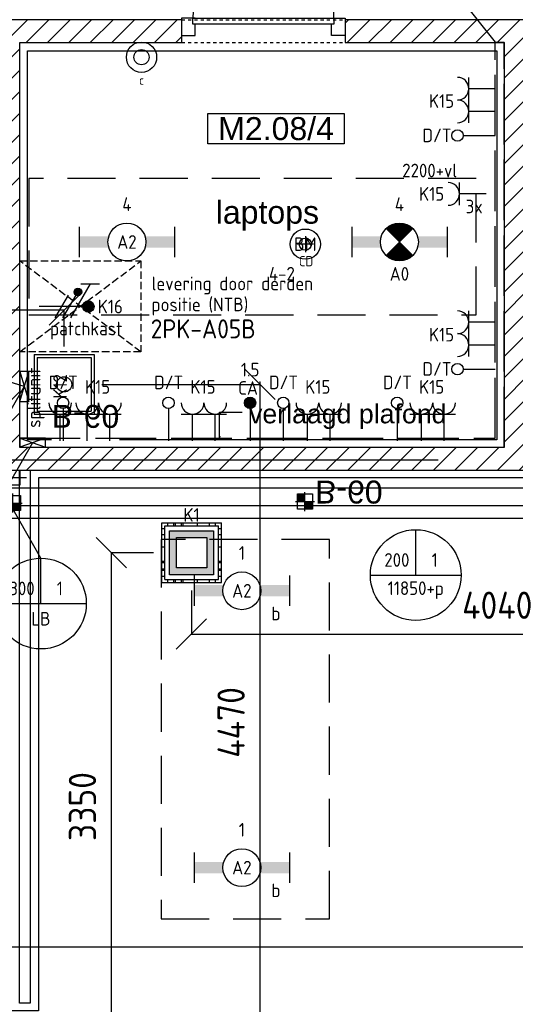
# Model space of a CAD drawing. Header units: millimetres. Extents: x -38032 to 104346, y -31182 to 78566.
# Tile 196 of 213: x 86686 to 89959, y 25471 to 31974. Entities that reach past the tile are written whole.
import ezdxf
from ezdxf.enums import TextEntityAlignment as Align

# ---------------------------------------------------------------- set-up
doc = ezdxf.new("R2010")
doc.units = ezdxf.units.MM
doc.header["$LTSCALE"] = 100
doc.set_wipeout_variables(frame=1)
doc.header["$PDMODE"] = 1
for name, pattern in [('E_GOOT3', [5, 4, -1]), ('HIDDEN2', [4.7625, 3.175, -1.5875]), ('PHANTOM', [63.5, 31.75, -6.35, 6.35, -6.35, 6.35, -6.35]), ('STYLE_01', [0.41664, 0.20828, -0.20836]), ('STYLE_02', [0.694425, 0.48607, -0.208355])]:
    doc.linetypes.add(name, pattern=pattern)
for name, color, linetype in [('AB$1A---_ATTRIB035', 8, 'Continuous'), ('AL$1A---_ALGEMEEN', 8, 'Continuous'), ('AL------_MAATV', 200, 'Continuous'), ('AL------_MAATVOERING', 2, 'Continuous'), ('AL------_SPARING', 2, 'Continuous'), ('AM$1A---_ARCERING', 8, 'Continuous'), ('AT$1A---_TEKST100', 8, 'Continuous'), ('BOUWKUNDIG', 8, 'Continuous'), ('Data', 4, 'Continuous'), ('EB6511--_ATTRIB', 2, 'Continuous'), ('EL6131--_KG', 3, 'Continuous'), ('EL6131--_WG', 3, 'Continuous'), ('EL6222--', 3, 'Continuous'), ('EL6311--', 3, 'Continuous'), ('el6311--nv', 7, 'Continuous'), ('EL6431--', 3, 'Continuous'), ('EL6441--', 3, 'Continuous'), ('EL6511--', 3, 'Continuous'), ('EM6131--', 1, 'Continuous'), ('kabelgoot', 5, 'Continuous'), ('Kastenscheiding', 4, 'PHANTOM'), ('lengte voedingskabels', 3, 'Continuous'), ('LICHT_TEXT018', 1, 'Continuous'), ('versterkte strook', 7, 'Continuous'), ('Vloerdoos', 3, 'Continuous'), ('Vloerdoos (OUD)', 3, 'Continuous'), ('vloersparing', 2, 'Continuous')]:
    doc.layers.add(name, color=color, linetype=linetype)
doc.layers.get('Vloerdoos').off()
doc.styles.add('Arial', font='ARIAL.TTF')
doc.styles.add('BURO-018', font='iso.shx', dxfattribs={"height": 90})
doc.styles.add('BURO-025', font='ISO.shx', dxfattribs={"height": 125})
doc.styles.get("Standard").update_dxf_attribs({"font": 'iso.shx'})
doc.dimstyles.new('STABICAD', dxfattribs={"dimscale": 100, "dimtxt": 1.8, "dimasz": 2, "dimexe": 0, "dimexo": 2.5, "dimgap": 1.5, "dimtad": 0, "dimdec": 0, "dimrnd": 10, "dimzin": 0, "dimdsep": 46, "dimtxsty": 'Standard', "dimblk1": 'OBLIQUE', "dimblk2": 'OBLIQUE', "dimsah": 1, "dimcen": -3, "dimadec": 0, "dimazin": 0, "dimtfac": 1, "dimtdec": 0, "dimtofl": 0, "dimtmove": 2, "dimatfit": 3, "dimfxl": 0, "dimtvp": 1.055556, "dimtolj": 1, "dimtzin": 0, "dimarcsym": 0})

# ---------------------------------------------------------------- blocks, each defined once
blk = doc.blocks.new('111410')
at = {"color": 0, "linetype": 'Continuous'}
for radius in [2, 1]:
    blk.add_circle((0, 3), radius, dxfattribs=at)
at = {"color": 0, "linetype": 'Continuous', "style": 'BURO-018'}
for tag, p in [('E_SLET1', (0, 7)), ('E_GROEP', (0, 0)), ('E_GKAST', (0, 0))]:
    blk.add_attdef(tag, text='', height=1.8, dxfattribs=at).set_placement(p, align=Align.MIDDLE)
at = {"color": 0, "linetype": 'Continuous', "style": 'BURO-018', "flags": 1}
for tag in ['E_MATCODE', 'E_SGROEP']:
    blk.add_attdef(tag, text='', height=1.8, dxfattribs=at).set_placement((0, 0), align=Align.MIDDLE)
blk = doc.blocks.new('111304')
at = {"color": 0, "linetype": 'Continuous'}
for p, q in [((-1.5, 4.5), (1.5, 4.5)), ((0, 1), (0, 4.5))]:
    blk.add_line(p, q, dxfattribs=at)
blk.add_arc((0, 6), 1.5, 180, 0, dxfattribs=at)
at = {"color": 0, "linetype": 'Continuous', "style": 'BURO-018'}
for tag, p in [('E_GKAST', (0, 11.5)), ('E_GROEP', (0, 8.5)), ('E_SGROEP', (4.5, 8.5))]:
    blk.add_attdef(tag, text='', height=1.8, dxfattribs=at).set_placement(p, align=Align.MIDDLE)
at = {"color": 0, "linetype": 'Continuous', "style": 'BURO-018', "flags": 1}
for tag, p in [('E_VERMCODE', (13, 8.5)), ('E_MATCODE', (0, 0))]:
    blk.add_attdef(tag, text='', height=1.8, dxfattribs=at).set_placement(p, align=Align.MIDDLE)
blk = doc.blocks.new('DOORVOERDOOS')
at = {"layer": 'Vloerdoos (OUD)'}
for p, q in [((-27.5, 367.5), (-27.5, -27.5)), ((-27.5, 367.5), (367.5, 367.5)), ((-7.5, 347.5), (347.5, 347.5)), ((-7.5, 347.5), (-7.5, -7.5)), ((347.5, 347.5), (347.5, -7.5)), ((367.5, 367.5), (367.5, -27.5)), ((-27.5, -27.5), (367.5, -27.5)), ((-7.5, -7.5), (347.5, -7.5))]:
    blk.add_line(p, q, dxfattribs=at)
blk.add_circle((170, 170), 50, dxfattribs=at)
blk = doc.blocks.new('_Oblique')
at = {"color": 0, "linetype": 'ByBlock', "lineweight": -2}
blk.add_line((-0.5, -0.5), (0.5, 0.5), dxfattribs=at)
blk = doc.blocks.new('*D21')
at = {"layer": 'AL------_MAATVOERING', "color": 0, "lineweight": -2}
for p, q in [((87570, 28454.1), (87290, 28454.1)), ((87290, 28454.1), (87290, 25100)), ((87570, 25100), (87290, 25100))]:
    blk.add_line(p, q, dxfattribs=at)
at = {"layer": 'Defpoints', "color": 0}
for p in [(87820, 28454.1), (87290, 25100), (87820, 25100)]:
    blk.add_point(p, dxfattribs=at)
at = {"layer": 'AL------_MAATVOERING', "color": 0, "lineweight": -2, "xscale": 200, "yscale": 200, "zscale": 200}
for p, rotation in [((87290, 28454.1), 90), ((87290, 25100), 270)]:
    blk.add_blockref('_Oblique', p, dxfattribs=dict(at, rotation=rotation))
at = {"layer": 'AL------_MAATVOERING', "color": 0, "insert": (87100, 26777.1), "char_height": 180, "attachment_point": 5, "rotation": 90}
blk.add_mtext('\\A1;3350', dxfattribs=at)
blk = doc.blocks.new('VLOERDOOS')
at = {"layer": 'Vloerdoos (OUD)'}
for p, q in [((0, 395), (395, 395)), ((0, 395), (0, 0)), ((40, 375), (40, 395)), ((80, 375), (80, 395)), ((90, 375), (90, 395)), ((130, 375), (130, 395)), ((140, 375), (140, 395)), ((235, 375), (235, 395)), ((315, 375), (315, 395)), ((355, 375), (355, 395)), ((395, 395), (395, 0)), ((0, 355), (20, 355)), ((20, 375), (20, 20)), ((20, 375), (375, 375)), ((375, 375), (375, 20)), ((375, 355), (395, 355)), ((0, 315), (20, 315)), ((0, 305), (20, 305)), ((0, 265), (20, 265)), ((375, 315), (395, 315)), ((375, 305), (395, 305)), ((375, 265), (395, 265)), ((0, 255), (20, 255)), ((375, 255), (395, 255)), ((0, 160), (20, 160)), ((375, 160), (395, 160)), ((0, 80), (20, 80)), ((375, 80), (395, 80)), ((0, 40), (20, 40)), ((0, 0), (395, 0)), ((20, 20), (375, 20)), ((40, 0), (40, 20)), ((80, 0), (80, 20)), ((90, 0), (90, 20)), ((130, 0), (130, 20)), ((140, 0), (140, 20)), ((235, 0), (235, 20)), ((315, 0), (315, 20)), ((355, 0), (355, 20)), ((375, 40), (395, 40))]:
    blk.add_line(p, q, dxfattribs=at)
blk = doc.blocks.new('*D205')
at = {"layer": 'AL------_MAATVOERING', "color": 0, "lineweight": -2}
for p, q in [((87229.1, 29565.8), (88271.9, 29565.8)), ((88271.9, 29565.8), (88271.9, 25100)), ((87183.5, 25100), (88271.9, 25100))]:
    blk.add_line(p, q, dxfattribs=at)
at = {"layer": 'Defpoints', "color": 0}
for p in [(86979.1, 29565.8), (86933.5, 25100), (88271.9, 25100)]:
    blk.add_point(p, dxfattribs=at)
at = {"layer": 'AL------_MAATVOERING', "color": 0, "lineweight": -2, "xscale": 200, "yscale": 200, "zscale": 200}
for p, rotation in [((88271.9, 29565.8), 90), ((88271.9, 25100), 270)]:
    blk.add_blockref('_Oblique', p, dxfattribs=dict(at, rotation=rotation))
at = {"layer": 'AL------_MAATVOERING', "color": 0, "insert": (88081.9, 27332.9), "char_height": 180, "attachment_point": 5, "rotation": 90}
blk.add_mtext('\\A1;4470', dxfattribs=at)
blk = doc.blocks.new('*D206')
at = {"layer": 'AL------_MAATVOERING', "color": 0, "lineweight": -2}
for p, q in [((84357.6, 29815.8), (84357.6, 30056)), ((86979.1, 30056), (84357.6, 30056)), ((86979.1, 29815.8), (86979.1, 30056))]:
    blk.add_line(p, q, dxfattribs=at)
at = {"layer": 'Defpoints', "color": 0}
for p in [(84357.6, 30056), (84357.6, 29565.8), (86979.1, 29565.8)]:
    blk.add_point(p, dxfattribs=at)
at = {"layer": 'AL------_MAATVOERING', "color": 0, "lineweight": -2, "xscale": 200, "yscale": 200, "zscale": 200, "rotation": 180}
blk.add_blockref('_Oblique', (84357.6, 30056), dxfattribs=at)
at = {"layer": 'AL------_MAATVOERING', "color": 0, "lineweight": -2, "xscale": 200, "yscale": 200, "zscale": 200}
blk.add_blockref('_Oblique', (86979.1, 30056), dxfattribs=at)
at = {"layer": 'AL------_MAATVOERING', "color": 0, "insert": (85668.3, 30246), "char_height": 180, "attachment_point": 5}
blk.add_mtext('\\A1;2620', dxfattribs=at)
blk = doc.blocks.new('*D230')
at = {"layer": 'AL------_MAATVOERING', "color": 0, "lineweight": -2}
for p, q in [((87820, 28204.1), (87820, 27916.9)), ((91860, 28204.1), (91860, 27916.9)), ((87820, 27916.9), (91860, 27916.9))]:
    blk.add_line(p, q, dxfattribs=at)
at = {"layer": 'Defpoints', "color": 0}
for p in [(87820, 28454.1), (91860, 28454.1), (91860, 27916.9)]:
    blk.add_point(p, dxfattribs=at)
at = {"layer": 'AL------_MAATVOERING', "color": 0, "lineweight": -2, "xscale": 200, "yscale": 200, "zscale": 200, "rotation": 180}
blk.add_blockref('_Oblique', (87820, 27916.9), dxfattribs=at)
at = {"layer": 'AL------_MAATVOERING', "color": 0, "lineweight": -2, "xscale": 200, "yscale": 200, "zscale": 200}
blk.add_blockref('_Oblique', (91860, 27916.9), dxfattribs=at)
at = {"layer": 'AL------_MAATVOERING', "color": 0, "insert": (89840, 28106.9), "char_height": 180, "attachment_point": 5}
blk.add_mtext('\\A1;4040', dxfattribs=at)
blk = doc.blocks.new('E00126')
at = {"color": 0, "linetype": 'Continuous'}
for p, q in [((-3, 4.5), (3, 4.5)), ((-1.5, 1), (-1.5, 4.5)), ((1.5, 1), (1.5, 4.5))]:
    blk.add_line(p, q, dxfattribs=at)
for centre in [(-1.5, 6), (1.5, 6)]:
    blk.add_arc(centre, 1.5, 180, 0, dxfattribs=at)
at = {"color": 0, "linetype": 'Continuous', "style": 'BURO-018'}
for tag, p in [('E_GKAST', (0, 11.5)), ('E_GROEP', (0, 8.5)), ('E_SGROEP', (4.5, 8.5))]:
    blk.add_attdef(tag, text='', height=1.8, dxfattribs=at).set_placement(p, align=Align.MIDDLE)
at = {"color": 0, "linetype": 'Continuous', "style": 'BURO-018', "flags": 1}
for tag, p in [('E_VERMCODE', (13, 8.5)), ('E_MATCODE', (0, 0))]:
    blk.add_attdef(tag, text='', height=1.8, dxfattribs=at).set_placement(p, align=Align.MIDDLE)
blk = doc.blocks.new('1115B6630')
at = {"color": 0}
for p, q in [((-6.3, 2), (-6.3, -2)), ((6.3, 2), (6.3, -2))]:
    blk.add_line(p, q, dxfattribs=at)
at = {"color": 0, "linetype": 'Continuous'}
blk.add_circle((0, 0), 2.5, dxfattribs=at)
at = {"color": 0}
for points in [[(-2.5, 0.75), (-6.3, 0.75), (-2.5, -0.75), (-6.3, -0.75)], [(2.5, 0.75), (6.3, 0.75), (2.5, -0.75), (6.3, -0.75)]]:
    blk.add_solid(points, dxfattribs=at)
at = {"color": 0, "linetype": 'Continuous', "style": 'BURO-018'}
for tag, p in [('E_GKAST', (0, 8)), ('E_GROEP', (0, 5)), ('E_SGROEP', (4.5, 5)), ('E_ARMCODE', (0, 0)), ('E_SLET', (4.5, -3))]:
    blk.add_attdef(tag, text='', height=1.8, dxfattribs=at).set_placement(p, align=Align.MIDDLE)
blk = doc.blocks.new('E00103')
at = {"color": 0, "linetype": 'Continuous'}
for p, q in [((0, 6), (0, 12)), ((-6, 6), (6, 6))]:
    blk.add_line(p, q, dxfattribs=at)
blk.add_circle((0, 6), 6, dxfattribs=at)
at = {"color": 0, "linetype": 'Continuous', "style": 'BURO-018'}
for tag, p in [('E_TEXT1', (-2.5, 8)), ('E_TEXT3', (2.5, 8)), ('E_TEXT6', (0, 4))]:
    blk.add_attdef(tag, text='', height=1.8, dxfattribs=at).set_placement(p, align=Align.MIDDLE)
blk = doc.blocks.new('110802A')
at = {"color": 0, "linetype": 'Continuous'}
blk.add_line((0, 5.25), (0, 1), dxfattribs=at)
at = {"color": 0, "linetype": 'Continuous', "const_width": 0.75}
blk.add_lwpolyline([(-0.375, 6, 1), (0.375, 6, 1)], format="xyb", close=True, dxfattribs=at)
at = {"color": 0, "linetype": 'Continuous'}
blk.add_circle((0, 6), 0.75, dxfattribs=at)
at = {"color": 0, "linetype": 'Continuous', "style": 'BURO-018'}
for tag, p in [('E_TEXT2', (0, 9)), ('E_TEXT1', (3.5, 6))]:
    blk.add_attdef(tag, text='', height=1.8, dxfattribs=at).set_placement(p, align=Align.MIDDLE)
at = {"color": 0, "linetype": 'Continuous', "style": 'BURO-018', "flags": 1}
blk.add_attdef('E_MATCODE', text='', height=1.8, dxfattribs=at).set_placement((0, 0), align=Align.MIDDLE)
blk = doc.blocks.new('E00018')
at = {"color": 0, "linetype": 'Continuous'}
for p, q in [((-1.77, -1.77), (1.77, 1.77)), ((1.77, -1.77), (-1.77, 1.77))]:
    blk.add_line(p, q, dxfattribs=at)
at = {"color": 0, "linetype": 'Continuous', "const_width": 2.5}
for points in [[(-0.88, 0.88, -0.198912), (0, 1.25, -0.198912), (0.88, 0.88, -1)], [(-0.88, -0.88, 0.198912), (0, -1.25, 0.198912), (0.88, -0.88, 1)]]:
    blk.add_lwpolyline(points, format="xyb", dxfattribs=at)
blk = doc.blocks.new('1115B6630-NO1')
at = {"color": 0}
for p, q in [((-6.3, 2), (-6.3, -2)), ((6.3, 2), (6.3, -2))]:
    blk.add_line(p, q, dxfattribs=at)
at = {"color": 0, "linetype": 'Continuous'}
blk.add_circle((0, 0), 2.5, dxfattribs=at)
at = {"color": 0}
for points in [[(-2.5, 0.75), (-6.3, 0.75), (-2.5, -0.75), (-6.3, -0.75)], [(2.5, 0.75), (6.3, 0.75), (2.5, -0.75), (6.3, -0.75)]]:
    blk.add_solid(points, dxfattribs=at)
at = {"color": 0, "zscale": 50}
blk.add_blockref('E00018', (0, 0), dxfattribs=at)
at = {"color": 0, "linetype": 'Continuous', "style": 'BURO-018'}
for tag, p in [('E_GKAST', (0, 8)), ('E_GROEP', (0, 5)), ('E_SGROEP', (4.5, 5)), ('E_ARMCODE', (0, 0)), ('E_SLET', (4.5, -3))]:
    blk.add_attdef(tag, text='', height=1.8, dxfattribs=at).set_placement(p, align=Align.MIDDLE)
blk = doc.blocks.new('E00123')
at = {"color": 0, "linetype": 'Continuous'}
blk.add_circle((0, 0), 2, dxfattribs=at)
at = {"color": 0, "linetype": 'Continuous', "style": 'BURO-018'}
for tag, p in [('E_TEXT1', (0, 4.5)), ('E_TEXT2', (0, 0))]:
    blk.add_attdef(tag, text='', height=1.8, dxfattribs=at).set_placement(p, align=Align.MIDDLE)
at = {"color": 0, "linetype": 'Continuous', "style": 'BURO-018', "flags": 1}
blk.add_attdef('E_MATCODE', (0, 0), '', height=1.8, dxfattribs=at)
blk = doc.blocks.new('SparingVierkant1')
at = {"color": 1, "linetype": 'Continuous'}
for p, q in [((0, -2.5), (0, 2.5)), ((-2.5, 0), (2.5, 0))]:
    blk.add_line(p, q, dxfattribs=at)
at = {"color": 0, "linetype": 'Continuous'}
for p, q in [((-2, 2), (2, 2)), ((-2, -2), (-2, 2)), ((2, 2), (2, -2)), ((2, -2), (-2, -2))]:
    blk.add_line(p, q, dxfattribs=at)
at = {"color": 0, "linetype": 'Continuous', "style": 'BURO-018'}
blk.add_attdef('AL_POSNR', text='', height=1.8, dxfattribs=at).set_placement((0, 3), align=Align.CENTER)
at = {"color": 0, "linetype": 'Continuous', "style": 'BURO-018', "flags": 1}
blk.add_attdef('AL_OMS', (0, 0), '', height=1.8, dxfattribs=at)
blk = doc.blocks.new('E-GK-GTC-C83C')
at = {"color": 0, "linetype": 'Continuous'}
for p, q in [((-0.5, 100), (0.5, 100)), ((-0.5, -100), (0.5, -100))]:
    blk.add_line(p, q, dxfattribs=at)
blk = doc.blocks.new('E00414')
at = {"color": 0, "linetype": 'Continuous'}
for p, q in [((-2.9, -2.9), (-2.9, 2.9)), ((-2.9, 2.9), (2.9, 2.9)), ((2.9, 2.9), (2.9, -2.9)), ((-2, 2), (2, 2)), ((-2, -2), (-2, 2)), ((2, 2), (2, -2)), ((2, -2), (-2, -2)), ((2.9, -2.9), (-2.9, -2.9))]:
    blk.add_line(p, q, dxfattribs=at)
at = {"color": 0}
for points in [[(-2.9, 2.9), (2.9, 2.9), (-2, 2), (2, 2)], [(-2, -2), (-2.9, -2.9), (-2, 2), (-2.9, 2.9)], [(2, 2), (2.9, 2.9), (2, -2), (2.9, -2.9)], [(2, -2), (2.9, -2.9), (-2, -2), (-2.9, -2.9)]]:
    blk.add_solid(points, dxfattribs=at)
at = {"color": 0, "linetype": 'Continuous', "style": 'BURO-018'}
for tag, p in [('E_GKAST', (0, 8)), ('E_GROEP', (0, 5)), ('E_SGROEP', (4.5, 5))]:
    blk.add_attdef(tag, text='', height=1.8, dxfattribs=at).set_placement(p, align=Align.MIDDLE)
at = {"color": 0, "linetype": 'Continuous', "style": 'BURO-018', "flags": 1}
for tag, p in [('E_VERMCODE', (13, 5)), ('E_MATCODE', (0, 0))]:
    blk.add_attdef(tag, text='', height=1.8, dxfattribs=at).set_placement(p, align=Align.MIDDLE)
blk = doc.blocks.new('E00078')
at = {"color": 0, "linetype": 'Continuous'}
for p, q in [((-3, 6.48), (-3, 8.98)), ((-3, 7.73), (1.5, 5.13)), ((0, 7.5), (0, 1)), ((1.5, 4.13), (-1.5, 5.87)), ((1.5, 3.13), (-1.5, 4.87))]:
    blk.add_line(p, q, dxfattribs=at)
at = {"color": 0, "const_width": 0.75}
blk.add_lwpolyline([(-0.38, 7.5, 1), (0.38, 7.5, 1)], format="xyb", close=True, dxfattribs=at)
at = {"color": 0, "linetype": 'Continuous', "const_width": 0.5}
blk.add_lwpolyline([(-2.18, 6.12, 1), (-1.68, 6.12, 1)], format="xyb", close=True, dxfattribs=at)
at = {"color": 0, "linetype": 'Continuous'}
for centre, radius in [((0, 7.5), 0.75), ((-1.93, 6.12), 0.5)]:
    blk.add_circle(centre, radius, dxfattribs=at)
at = {"color": 0, "linetype": 'Continuous', "style": 'BURO-018'}
for tag, p in [('E_GKAST', (0, 14)), ('E_GROEP', (0, 11)), ('E_SGROEP', (4.5, 11))]:
    blk.add_attdef(tag, text='', height=1.8, dxfattribs=at).set_placement(p, align=Align.MIDDLE)
at = {"color": 0, "linetype": 'Continuous', "style": 'BURO-018', "flags": 1}
for tag, p in [('E_VERMCODE', (13, 11)), ('E_MATCODE', (0, 0))]:
    blk.add_attdef(tag, text='', height=1.8, dxfattribs=at).set_placement(p, align=Align.MIDDLE)
blk = doc.blocks.new('E00112')
at = {"color": 0, "linetype": 'Continuous'}
for p, q in [((0, 1), (-1, 1)), ((-1, 1), (-1, 0)), ((-1, 0), (0, 1)), ((-1, 1), (0, 0)), ((0, 0), (0, 1)), ((-1, 0), (0, 0))]:
    blk.add_line(p, q, dxfattribs=at)
blk = doc.blocks.new('E00098')
at = {"color": 0, "linetype": 'Continuous'}
blk.add_line((0, 0), (-5, -8.66), dxfattribs=at)
blk.add_lwpolyline([(-5, -8.66, 0, 1, 0), (-3.5, -6.06, 1, 1, 0)], format="xyseb", dxfattribs=at)
blk = doc.blocks.new('E00139')
at = {"color": 0, "linetype": 'Continuous'}
blk.add_line((0, 5.25), (0, 1), dxfattribs=at)
blk.add_circle((0, 6), 0.75, dxfattribs=at)
at = {"color": 7, "style": 'BURO-018'}
for tag, p in [('E_COMMENT1', (0, 12)), ('E_DCOM1', (0, 9))]:
    blk.add_attdef(tag, text='', height=1.8, dxfattribs=at).set_placement(p, align=Align.MIDDLE)
at = {"color": 0, "style": 'BURO-018'}
blk.add_attdef('E_TEXT1', text='', height=1.8, dxfattribs=at).set_placement((2.5, 6), align=Align.MIDDLE)
at = {"color": 0, "linetype": 'Continuous', "style": 'BURO-018', "flags": 1}
blk.add_attdef('E_MATCODE', text='', height=1.8, dxfattribs=at).set_placement((0, 0), align=Align.MIDDLE)
blk = doc.blocks.new('Centraaldoos')
at = {"color": 1, "linetype": 'Continuous'}
for p, q in [((-2, 0), (2, 0)), ((0, -2), (0, 2))]:
    blk.add_line(p, q, dxfattribs=at)
at = {"color": 0, "linetype": 'Continuous'}
blk.add_circle((0, 0), 1.5, dxfattribs=at)
at = {"color": 0, "linetype": 'Continuous', "style": 'BURO-018'}
blk.add_attdef('AL_POSNR', text='', height=1.8, dxfattribs=at).set_placement((0, 3), align=Align.CENTER)
at = {"color": 0, "linetype": 'Continuous', "style": 'BURO-018', "flags": 1}
blk.add_attdef('AL_OMS', (0, 0), '', height=1.8, dxfattribs=at)
at = {"layer": 'AL------_MAATV', "style": 'BURO-018'}
blk.add_text('CD', height=2.531, rotation=180, dxfattribs=at).set_placement((1.61, 5.48))
blk = doc.blocks.new('Sparing 100x100')
at = {"color": 1, "linetype": 'Continuous'}
for p, q in [((-2.5, 0), (2.5, 0)), ((0, -2.5), (0, 2.5))]:
    blk.add_line(p, q, dxfattribs=at)
at = {"color": 0, "linetype": 'Continuous'}
for p, q in [((-2, 2), (2, 2)), ((-2, -2), (-2, 2)), ((2, 2), (2, -2)), ((2, -2), (-2, -2))]:
    blk.add_line(p, q, dxfattribs=at)
for points in [[(-2, 2), (0, 2), (-2, 0), (0, 0)], [(0, 0), (2, 0), (0, -2), (2, -2)]]:
    blk.add_solid(points, dxfattribs=at)
at = {"color": 0, "linetype": 'Continuous', "style": 'BURO-018'}
blk.add_attdef('AL_POSNR', text='', height=1.8, dxfattribs=at).set_placement((0, 3), align=Align.CENTER)
at = {"color": 0, "linetype": 'Continuous', "style": 'BURO-018', "flags": 1}
blk.add_attdef('AL_OMS', (0, 0), '', height=1.8, dxfattribs=at)
blk = doc.blocks.new('patchkast')
at = {"layer": 'Data', "linetype": 'STYLE_02'}
for p, q in [((-800, 0), (-800, 600)), ((-800, 600), (0, 600)), ((0, 0), (-800, 600)), ((-800, 0), (0, 600)), ((0, 600), (0, 0)), ((0, 0), (-800, 0))]:
    blk.add_line(p, q, dxfattribs=at)
blk = doc.blocks.new('tekst 12 pts')
at = {"layer": 'AL$1A---_ALGEMEEN', "color": 0, "style": 'Arial'}
blk.add_attdef('naam_ruimte', text='', height=151.5, dxfattribs=at).set_placement((0, -41.1), align=Align.TOP_CENTER)
at = {"layer": 'AL$1A---_ALGEMEEN', "color": 0, "flags": 1}
for tag, p in [('oppervlakte', (-264.6, -1003)), ('stramiennummer', (-264.6, -1275.7))]:
    blk.add_attdef(tag, p, '', height=151.5, dxfattribs=at)
blk = doc.blocks.new('ruimtenummer')
at = {"layer": 'AL$1A---_ALGEMEEN', "color": 0, "flags": 1}
for tag, p in [('peil', (-450, -397.1)), ('onderdeel', (-450, -669.8))]:
    blk.add_attdef(tag, p, '', height=151.5, dxfattribs=at)
at = {"color": 0}
blk.add_wipeout([(-450, 100), (450, 100), (450, -100), (-450, -100)], dxfattribs=at).dxf.layer = 'AL$1A---_ALGEMEEN'
at = {"layer": 'AL$1A---_ALGEMEEN', "color": 0}
blk.add_lwpolyline([(-450, 100), (450, 100), (450, -100), (-450, -100)], close=True, dxfattribs=at)
at = {"layer": 'AL$1A---_ALGEMEEN', "color": 0, "style": 'Arial'}
blk.add_attdef('ruimtenummer', text='', height=151.5, dxfattribs=at).set_placement((0, 78), align=Align.TOP_CENTER)
blk = doc.blocks.new('txt 1_100 verlaagd plafond')
at = {"layer": 'AL$1A---_ALGEMEEN', "color": 0}
for p, q in [((-1830, 0), (-1830, 182.6)), ((-1830, 182.6), (-1680, 182.6))]:
    blk.add_line(p, q, dxfattribs=at)
blk.add_solid([(-1830, 0), (-1836.7, 25), (-1823.3, 25)], dxfattribs=at)
at = {"layer": 'AT$1A---_TEKST100', "insert": (-983.5, 235.8), "char_height": 126.27, "attachment_point": 2, "line_spacing_factor": 0.967741, "style": 'Arial'}
blk.add_mtext('{\\C256;\\lverlaagd plafond}', dxfattribs=at)
blk = doc.blocks.new('32x_hout-mk 874-p')
at = {"color": 0}
for points in [[(0, -90), (0, 0), (-114, 0), (-114, -90)], [(-114, -990), (0, -990), (0, -1080), (-114, -1080)]]:
    blk.add_wipeout(points, dxfattribs=at).dxf.layer = 'AL$1A---_ALGEMEEN'
at = {"layer": 'AL$1A---_ALGEMEEN', "color": 0}
for points in [[(0, -90), (0, 0), (-114, 0), (-114, -90)], [(-114, -990), (0, -990), (0, -1080), (-114, -1080)]]:
    blk.add_lwpolyline(points, close=True, dxfattribs=at)
at = {"color": 0}
blk.add_wipeout([(-40, -75), (0, -75), (0, -1005), (-40, -1005)], dxfattribs=at).dxf.layer = 'AL$1A---_ALGEMEEN'
at = {"layer": 'AL$1A---_ALGEMEEN', "color": 0}
blk.add_line((0, -1005), (930, -1005), dxfattribs=at)
blk.add_lwpolyline([(-40, -75), (0, -75), (0, -1005), (-40, -1005)], close=True, dxfattribs=at)
blk.add_arc((0, -1005), 930, 359.20069, 90, dxfattribs=at)
blk = doc.blocks.new('txt-brandw.60')
at = {"color": 0}
blk.add_wipeout([(-223.5, -118.5), (223.5, -118.5), (223.5, 124.9), (-223.5, 124.9)], dxfattribs=at).dxf.layer = 'AL$1A---_ALGEMEEN'
at = {"layer": 'AT$1A---_TEKST100', "insert": (0, -112.2), "char_height": 151.525, "attachment_point": 8, "line_spacing_factor": 0.967741, "style": 'Arial'}
blk.add_mtext('{\\C256;\\lB-60}', dxfattribs=at)
blk = doc.blocks.new('200254 W 212 3 04-12-2007')
at = {"layer": 'AM$1A---_ARCERING', "linetype": 'Continuous', "lineweight": 5}
h = blk.add_hatch(dxfattribs=at)
h.set_pattern_fill('KALKZANDSTEEN', color=256, scale=50, style=0, pattern_type=2)
h.set_pattern_definition([(45, (-987935.49, -175784.82), (70.710678, -70.710678), [])])
h.paths.add_polyline_path([(53688, 4162.4), (50488, 4162.4), (50488, 6837.4), (51558, 6837.4), (51558, 6987.4), (50488, 6987.4), (48988, 6987.4), (48988, 4012.4), (50488, 4012.4), (53838, 4012.4), (53838, 6987.4), (52637, 6987.4), (52637, 6837.4), (53688, 6837.4)])
h.paths.add_polyline_path([(50338, 6837.4), (50338, 4162.4), (49138, 4162.4), (49138, 6837.4)], flags=16)
at = {"layer": 'AL$1A---_ALGEMEEN', "linetype": 'STYLE_01'}
blk.add_line((51558, 6837.4), (52637, 6837.4), dxfattribs=at)
at = {"layer": 'AL$1A---_ALGEMEEN', "flags": 128}
blk.add_lwpolyline([(53688, 4162.4), (50488, 4162.4), (50488, 6837.4), (51558, 6837.4), (51558, 6987.4), (50488, 6987.4), (48988, 6987.4), (48988, 4012.4), (50488, 4012.4), (53838, 4012.4), (53838, 6987.4), (52637, 6987.4), (52637, 6837.4), (53688, 6837.4)], close=True, dxfattribs=at)
at = {"layer": 'AL$1A---_ALGEMEEN'}
for points in [[(50487, 4012.5), (50557, 4012.5), (50557, 492.5), (50487, 492.5)], [(48437, -1637.7), (49627.4, -1637.7), (49627.4, -2325), (49631.9, -8607.6), (54712, -8607.6), (54712, -10298.6), (62056, -10298.6), (62056, 3962.4), (50612, 3962.4), (50612, 442.4), (46316.7, 442.4), (46306.2, -1630.2)]]:
    blk.add_lwpolyline(points, close=True, dxfattribs=at)
ref = blk.add_blockref('tekst 12 pts', (52123.6, 5833.3), dxfattribs=at)
ref.add_attrib('naam_ruimte', 'laptops', dxfattribs={"layer": 'AB$1A---_ATTRIB035', "height": 151.52, "style": 'Arial'}).set_placement((52123.6, 5792.2), align=Align.TOP_CENTER)
blk.add_blockref('txt 1_100 verlaagd plafond', (53638, 4212.4), dxfattribs=at)
at = {"layer": 'AL$1A---_ALGEMEEN', "rotation": 90}
blk.add_blockref('32x_hout-mk 874-p', (51557, 6997.4), dxfattribs=at)
at = {"layer": 'AL$1A---_ALGEMEEN'}
ref = blk.add_blockref('ruimtenummer', (52181, 6267.4), dxfattribs=dict(at, rotation=180))
ref.add_attrib('ruimtenummer', 'M2.08/4', dxfattribs={"layer": 'AB$1A---_ATTRIB035', "height": 151.52, "style": 'Arial'}).set_placement((52181, 6344.3), align=Align.TOP_CENTER)
at = {"layer": 'AL$1A---_ALGEMEEN', "xscale": -1, "rotation": 180}
blk.add_blockref('txt-brandw.60', (52661, 3833.8), dxfattribs=at)
at = {"layer": 'AL$1A---_ALGEMEEN', "linetype": 'STYLE_01'}
blk.add_line((51558, 6987.4), (52637, 6987.4), dxfattribs=at)
at = {"layer": 'AL$1A---_ALGEMEEN'}
blk.add_lwpolyline([(50538, 6782.4), (53638, 6782.4), (53638, 4212.4), (50538, 4212.4)], close=True, dxfattribs=at)
at = {"layer": 'AL$1A---_ALGEMEEN', "xscale": -1, "rotation": 180}
blk.add_blockref('txt-brandw.60', (50922, 4333.7), dxfattribs=at)

msp = doc.modelspace()

# ---------------------------------------------------------------- block references
at = {"layer": 'BOUWKUNDIG'}
msp.add_blockref('200254 W 212 3 04-12-2007', (36198, 24986.5), dxfattribs=at)

# ---------------------------------------------------------------- next in the draw order: linework, layer by layer
at = {"layer": 'EL6131--_WG', "linetype": 'E_GOOT3'}
for p, q in [((89826, 29210), (89826, 31825)), ((89826, 31825), (89886, 31825)), ((89886, 29150), (89886, 31825)), ((86686, 29210), (89826, 29210)), ((86686, 29210), (86686, 29150)), ((86686, 29150), (89886, 29150))]:
    msp.add_line(p, q, dxfattribs=at)
at = {"layer": 'EM6131--'}
for p, q in [((89525.8, 32202.1), (89826, 31825)), ((86716, 29551.8), (86390.7, 29650.5)), ((86825.6, 28418.1), (86511, 28970))]:
    msp.add_line(p, q, dxfattribs=at)
at = {"layer": 'Kastenscheiding'}
msp.add_line((102149.9, 29065.4), (82404.5, 29065.4), dxfattribs=at)
at = {"layer": 'lengte voedingskabels'}
msp.add_lwpolyline([(86553.2, 28979.3), (86553.2, 28766.2), (91356.7, 28766.2), (91356.7, 29325.2), (98822.9, 29325.2), (98822.9, 30385.1), (99026.8, 30385.1)], dxfattribs=at)
at = {"layer": 'LICHT_TEXT018', "linetype": 'HIDDEN2'}
for points in [[(86746.8, 30026.1), (89700, 30026.1), (89700, 30926.1), (86746.8, 30926.1)], [(87619.9, 26035.3), (88732.6, 26035.3), (88732.6, 28541.5), (87619.9, 28541.5)]]:
    msp.add_lwpolyline(points, close=True, dxfattribs=at)
at = {"layer": 'versterkte strook'}
msp.add_line((82069.1, 25850), (100596.1, 25850), dxfattribs=at)

# ---------------------------------------------------------------- next in the draw order: block references
at = {"layer": 'AL------_SPARING', "xscale": 26.66666666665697, "yscale": 26.66666666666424, "zscale": 26.66666666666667, "rotation": 180}
msp.add_blockref('Centraaldoos', (88572.3, 30491.9), dxfattribs=at)
at = {"layer": 'AL------_SPARING', "xscale": 25, "yscale": 25, "zscale": 25}
for p in [(86640.2, 28782.1), (88569.4, 28791.8)]:
    msp.add_blockref('Sparing 100x100', p, dxfattribs=at)
at = {"layer": 'EL6131--_KG', "xscale": 60, "yscale": 200, "zscale": 60}
msp.add_blockref('E00112', (86746, 29451.8), dxfattribs=at)
at = {"layer": 'EL6131--_KG', "xscale": 6310.323813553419}
msp.add_blockref('E-GK-GTC-C83C', (88036.8, 28781.4), dxfattribs=at)
at = {"layer": 'EL6131--_WG'}
msp.add_blockref('patchkast', (87486, 29781), dxfattribs=at)
at = {"layer": 'EL6131--_WG', "xscale": 60, "yscale": 170, "zscale": 60, "rotation": 270}
msp.add_blockref('E00112', (86686, 29150), dxfattribs=at)
at = {"layer": 'EL6222--'}
ref = msp.add_blockref('E00126', (89877, 31443.7), dxfattribs=dict(at, xscale=50, yscale=50, zscale=50, rotation=90))
ref.add_attrib('E_GROEP', 'K15', dxfattribs={"layer": '0', "color": 1, "linetype": 'Continuous', "height": 90, "style": 'BURO-018'}).set_placement((89471.8, 31437.2), align=Align.MIDDLE)
ref = msp.add_blockref('111304', (89815.7, 30823.6), dxfattribs=dict(at, xscale=50, yscale=50, zscale=50, rotation=90))
ref.add_attrib('E_GROEP', 'K15', dxfattribs={"layer": '0', "color": 1, "linetype": 'Continuous', "height": 90, "style": 'BURO-018'}).set_placement((89489.3, 30823.6), align=Align.MIDDLE_RIGHT)
ref = msp.add_blockref('E00078', (86764.3, 30079.8), dxfattribs=dict(at, xscale=50, yscale=50, zscale=50, rotation=270))
ref.add_attrib('E_GROEP', 'K16', dxfattribs={"layer": '0', "color": 1, "linetype": 'Continuous', "height": 90, "style": 'BURO-018'}).set_placement((87284, 30079.8), align=Align.MIDDLE)
ref.add_attrib('E_VERMCODE', 'patchkast', dxfattribs={"layer": '0', "color": 1, "linetype": 'Continuous', "height": 90, "style": 'BURO-018'}).set_placement((87124.9, 29921.2), align=Align.MIDDLE)
ref = msp.add_blockref('E00126', (89877, 29900.8), dxfattribs=dict(at, xscale=50, yscale=50, zscale=50, rotation=90))
ref.add_attrib('E_GROEP', 'K15', dxfattribs={"layer": '0', "color": 1, "linetype": 'Continuous', "height": 90, "style": 'BURO-018'}).set_placement((89471.8, 29894.3), align=Align.MIDDLE)
ref = msp.add_blockref('111304', (86952.7, 29142.9), dxfattribs=dict(at, xscale=50, yscale=50, zscale=50))
ref.add_attrib('E_GROEP', 'K12', dxfattribs={"layer": '0', "color": 1, "linetype": 'Continuous', "height": 90, "rotation": 90, "style": 'BURO-018'}).set_placement((86952.7, 29633.8), align=Align.MIDDLE_RIGHT)
ref.add_attrib('E_VERMCODE', 'splitunit', dxfattribs={"layer": '0', "color": 1, "linetype": 'Continuous', "height": 90, "rotation": 90, "style": 'BURO-018'}).set_placement((86791.7, 29477.5), align=Align.MIDDLE)
ref = msp.add_blockref('E00126', (87206.5, 29143.9), dxfattribs=dict(at, xscale=50, yscale=50, zscale=50))
ref.add_attrib('E_GROEP', 'K15', dxfattribs={"layer": '0', "color": 1, "linetype": 'Continuous', "height": 90, "style": 'BURO-018'}).set_placement((87200, 29549), align=Align.MIDDLE)
ref = msp.add_blockref('E00126', (87902.5, 29143.9), dxfattribs=dict(at, xscale=50, yscale=50, zscale=50))
ref.add_attrib('E_GROEP', 'K15', dxfattribs={"layer": '0', "color": 1, "linetype": 'Continuous', "height": 90, "style": 'BURO-018'}).set_placement((87896, 29549), align=Align.MIDDLE)
ref = msp.add_blockref('E00126', (88661, 29143.9), dxfattribs=dict(at, xscale=50, yscale=50, zscale=50))
ref.add_attrib('E_GROEP', 'K15', dxfattribs={"layer": '0', "color": 1, "linetype": 'Continuous', "height": 90, "style": 'BURO-018'}).set_placement((88654.5, 29549), align=Align.MIDDLE)
ref = msp.add_blockref('E00126', (89413.4, 29143.9), dxfattribs=dict(at, xscale=50, yscale=50, zscale=50))
ref.add_attrib('E_GROEP', 'K15', dxfattribs={"layer": '0', "color": 1, "linetype": 'Continuous', "height": 90, "style": 'BURO-018'}).set_placement((89406.8, 29549), align=Align.MIDDLE)
ref = msp.add_blockref('E00414', (87820.6, 28453.8), dxfattribs=dict(at, xscale=50, yscale=50, zscale=50))
ref.add_attrib('E_GROEP', 'K1', dxfattribs={"layer": '0', "color": 1, "linetype": 'Continuous', "height": 90, "style": 'BURO-018'}).set_placement((87820.6, 28703.8), align=Align.MIDDLE)
at = {"layer": 'EL6311--'}
ref = msp.add_blockref('111410', (87490.1, 31576.6), dxfattribs=dict(at, xscale=50, yscale=50, zscale=50))
ref.add_attrib('E_SLET1', 'c', dxfattribs={"layer": '0', "color": 1, "linetype": 'Continuous', "height": 60, "style": 'BURO-018'}).set_placement((87490.1, 31574.8), align=Align.MIDDLE)
ref = msp.add_blockref('1115B6630', (87393.7, 30506.2), dxfattribs=dict(at, xscale=50, yscale=50, zscale=50))
ref.add_attrib('E_ARMCODE', 'A2', dxfattribs={"layer": '0', "color": 1, "linetype": 'Continuous', "height": 90, "style": 'BURO-018'}).set_placement((87393.7, 30506.2), align=Align.MIDDLE)
ref.add_attrib('E_GROEP', '4', dxfattribs={"layer": '0', "color": 1, "linetype": 'Continuous', "height": 90, "style": 'BURO-018'}).set_placement((87393.7, 30756.2), align=Align.MIDDLE)
ref = msp.add_blockref('1115B6630', (88153, 28202.4), dxfattribs=dict(at, xscale=50, yscale=50, zscale=50))
ref.add_attrib('E_ARMCODE', 'A2', dxfattribs={"layer": '0', "color": 1, "linetype": 'Continuous', "height": 90, "style": 'BURO-018'}).set_placement((88153, 28202.4), align=Align.MIDDLE)
ref.add_attrib('E_SLET', 'b', dxfattribs={"layer": '0', "color": 1, "linetype": 'Continuous', "height": 90, "style": 'BURO-018'}).set_placement((88378, 28052.4), align=Align.MIDDLE)
ref.add_attrib('E_GROEP', '1', dxfattribs={"layer": '0', "color": 1, "linetype": 'Continuous', "height": 90, "style": 'BURO-018'}).set_placement((88153, 28452.4), align=Align.MIDDLE)
ref = msp.add_blockref('1115B6630', (88153, 26373.7), dxfattribs=dict(at, xscale=50, yscale=50, zscale=50))
ref.add_attrib('E_ARMCODE', 'A2', dxfattribs={"layer": '0', "color": 1, "linetype": 'Continuous', "height": 90, "style": 'BURO-018'}).set_placement((88153, 26373.7), align=Align.MIDDLE)
ref.add_attrib('E_SLET', 'b', dxfattribs={"layer": '0', "color": 1, "linetype": 'Continuous', "height": 90, "style": 'BURO-018'}).set_placement((88378, 26223.7), align=Align.MIDDLE)
ref.add_attrib('E_GROEP', '1', dxfattribs={"layer": '0', "color": 1, "linetype": 'Continuous', "height": 90, "style": 'BURO-018'}).set_placement((88153, 26623.7), align=Align.MIDDLE)
at = {"layer": 'el6311--nv'}
ref = msp.add_blockref('1115B6630-NO1', (89193.7, 30506.2), dxfattribs=dict(at, xscale=50, yscale=50, zscale=50))
ref.add_attrib('E_ARMCODE', 'A0', dxfattribs={"layer": '0', "color": 1, "linetype": 'Continuous', "height": 90, "style": 'BURO-018'}).set_placement((89193.7, 30295.6), align=Align.MIDDLE)
ref.add_attrib('E_GROEP', '4', dxfattribs={"layer": '0', "color": 1, "linetype": 'Continuous', "height": 90, "style": 'BURO-018'}).set_placement((89193.7, 30756.2), align=Align.MIDDLE)
at = {"layer": 'EL6431--'}
ref = msp.add_blockref('110802A', (88207.2, 29143.9), dxfattribs=dict(at, xscale=50, yscale=50, zscale=50))
ref.add_attrib('E_TEXT1', 'CAI', dxfattribs={"layer": '0', "color": 1, "linetype": 'Continuous', "height": 90, "style": 'BURO-018'}).set_placement((88207, 29541.9), align=Align.MIDDLE)
at = {"layer": 'EL6441--'}
ref = msp.add_blockref('E00139', (89877, 31209.3), dxfattribs=dict(at, xscale=50, yscale=50, zscale=50, rotation=90))
ref.add_attrib('E_TEXT1', 'D/T', dxfattribs={"layer": '0', "color": 1, "height": 90, "style": 'BURO-018'}).set_placement((89441.7, 31210.6), align=Align.MIDDLE)
ref = msp.add_blockref('E00139', (89877, 29666.3), dxfattribs=dict(at, xscale=50, yscale=50, zscale=50, rotation=90))
ref.add_attrib('E_TEXT1', 'D/T', dxfattribs={"layer": '0', "color": 1, "height": 90, "style": 'BURO-018'}).set_placement((89441.7, 29667.7), align=Align.MIDDLE)
ref = msp.add_blockref('E00139', (86972.1, 29143.9), dxfattribs=dict(at, xscale=50, yscale=50, zscale=50))
ref.add_attrib('E_TEXT1', 'D/T', dxfattribs={"layer": '0', "color": 1, "height": 90, "style": 'BURO-018'}).set_placement((86973.4, 29579.1), align=Align.MIDDLE)
ref = msp.add_blockref('E00139', (87668.1, 29143.9), dxfattribs=dict(at, xscale=50, yscale=50, zscale=50))
ref.add_attrib('E_TEXT1', 'D/T', dxfattribs={"layer": '0', "color": 1, "height": 90, "style": 'BURO-018'}).set_placement((87669.4, 29579.1), align=Align.MIDDLE)
ref = msp.add_blockref('E00139', (88426.6, 29143.9), dxfattribs=dict(at, xscale=50, yscale=50, zscale=50))
ref.add_attrib('E_TEXT1', 'D/T', dxfattribs={"layer": '0', "color": 1, "height": 90, "style": 'BURO-018'}).set_placement((88428, 29579.1), align=Align.MIDDLE)
ref = msp.add_blockref('E00139', (89178.9, 29143.9), dxfattribs=dict(at, xscale=50, yscale=50, zscale=50))
ref.add_attrib('E_TEXT1', 'D/T', dxfattribs={"layer": '0', "color": 1, "height": 90, "style": 'BURO-018'}).set_placement((89180.3, 29579.1), align=Align.MIDDLE)
at = {"layer": 'EL6511--'}
ref = msp.add_blockref('E00123', (88572.3, 30491.9), dxfattribs=dict(at, xscale=50, yscale=50, zscale=50))
ref.add_attrib('E_TEXT2', 'BM', dxfattribs={"layer": 'EB6511--_ATTRIB', "color": 1, "linetype": 'Continuous', "height": 90, "style": 'BURO-018'}).set_placement((88572.3, 30491.9), align=Align.MIDDLE)
ref.add_attrib('E_TEXT1', '4-2', dxfattribs={"layer": 'EB6511--_ATTRIB', "color": 1, "linetype": 'Continuous', "height": 90, "style": 'BURO-018'}).set_placement((88417.3, 30296.6), align=Align.MIDDLE)
at = {"layer": 'EM6131--', "xscale": 50, "yscale": 50, "zscale": 50}
for p in [(86716, 29551.8), (86771, 29180)]:
    msp.add_blockref('E00098', p, dxfattribs=at)
at = {"layer": 'EM6131--'}
ref = msp.add_blockref('E00103', (89301.8, 28006), dxfattribs=dict(at, xscale=50, yscale=50, zscale=50))
ref.add_attrib('E_TEXT1', '200', dxfattribs={"layer": '0', "color": 1, "linetype": 'Continuous', "height": 90, "style": 'BURO-018'}).set_placement((89176.8, 28406), align=Align.MIDDLE)
ref.add_attrib('E_TEXT3', '1', dxfattribs={"layer": '0', "color": 1, "linetype": 'Continuous', "height": 90, "style": 'BURO-018'}).set_placement((89426.8, 28406), align=Align.MIDDLE)
ref.add_attrib('E_TEXT6', '11850+p', dxfattribs={"layer": '0', "color": 1, "linetype": 'Continuous', "height": 90, "style": 'BURO-018'}).set_placement((89301.8, 28206), align=Align.MIDDLE)
ref = msp.add_blockref('E00103', (86825.6, 27818.1), dxfattribs=dict(at, xscale=50, yscale=50, zscale=50))
ref.add_attrib('E_TEXT1', '300', dxfattribs={"layer": '0', "color": 1, "linetype": 'Continuous', "height": 90, "style": 'BURO-018'}).set_placement((86700.6, 28218.1), align=Align.MIDDLE)
ref.add_attrib('E_TEXT3', '1', dxfattribs={"layer": '0', "color": 1, "linetype": 'Continuous', "height": 90, "style": 'BURO-018'}).set_placement((86950.6, 28218.1), align=Align.MIDDLE)
ref.add_attrib('E_TEXT6', 'LB', dxfattribs={"layer": '0', "color": 1, "linetype": 'Continuous', "height": 90, "style": 'BURO-018'}).set_placement((86825.6, 28018.1), align=Align.MIDDLE)
at = {"layer": 'Vloerdoos'}
msp.add_blockref('DOORVOERDOOS', (86809.1, 29395.8), dxfattribs=at)
at = {"layer": 'Vloerdoos', "rotation": 90}
msp.add_blockref('VLOERDOOS', (88019.3, 28256.3), dxfattribs=at)
at = {"layer": 'vloersparing', "xscale": 87.5, "yscale": 25, "zscale": 87.5}
msp.add_blockref('SparingVierkant1', (86511, 28950), dxfattribs=at)

# ---------------------------------------------------------------- next in the draw order: texts
at = {"layer": 'Data', "color": 2, "linetype": 'STYLE_02', "style": 'BURO-018'}
for s, p in [('levering door derden', (87556.6, 30187)), ('positie (NTB)', (87556.2, 30048.5))]:
    msp.add_text(s, height=90, dxfattribs=at).set_placement(p)
at = {"layer": 'Data', "color": 2, "style": 'BURO-025'}
msp.add_text('2PK-A05B', height=125, dxfattribs=at).set_placement((87551, 29870))
at = {"layer": 'EL6222--', "color": 1, "style": 'BURO-018'}
msp.add_text('3x', height=90, dxfattribs=at).set_placement((89631.5, 30695.7))
at = {"layer": 'EL6431--', "color": 1}
msp.add_text('1.5', height=90, dxfattribs=at).set_placement((88146.1, 29618.1))
at = {"layer": 'kabelgoot', "color": 1}
msp.add_text('2200+vl', height=90, dxfattribs=at).set_placement((89212.2, 30933.2))

# ---------------------------------------------------------------- next in the draw order: dimensions: what is measured, and where the dimension line sits
at = {"layer": 'AL------_MAATVOERING'}
for base, p1, p2, picture, middle in [((84357.5847, 30055.9972), (86979.0589, 29565.7795), (84357.5847, 29565.7795), '*D206', (85668.3218, 30245.9972)), ((91860, 27916.9), (87820, 28454.1), (91860, 28454.1), '*D230', (89840, 28106.9))]:
    dim = msp.add_linear_dim(base=base, p1=p1, p2=p2, dimstyle='STABICAD', dxfattribs=at)
    dim.commit()
    dim.dimension.update_dxf_attribs({"geometry": picture, "text_midpoint": middle})
dim = msp.add_linear_dim(base=(88271.9, 25100), p1=(86979.1, 29565.8), p2=(86933.5, 25100), angle=90, dimstyle='STABICAD', dxfattribs=at)
dim.commit()
dim.dimension.update_dxf_attribs({"geometry": '*D205', "text_midpoint": (88081.9, 27332.9)})
dim = msp.add_linear_dim(base=(87290, 25100), p1=(87820, 28454.1), p2=(87820, 25100), angle=90, dimstyle='STABICAD', override={"dimdec": 0}, dxfattribs=at)
dim.commit()
dim.dimension.update_dxf_attribs({"geometry": '*D21', "text_midpoint": (87100, 26777.1)})

doc.saveas('drawing.dxf')
